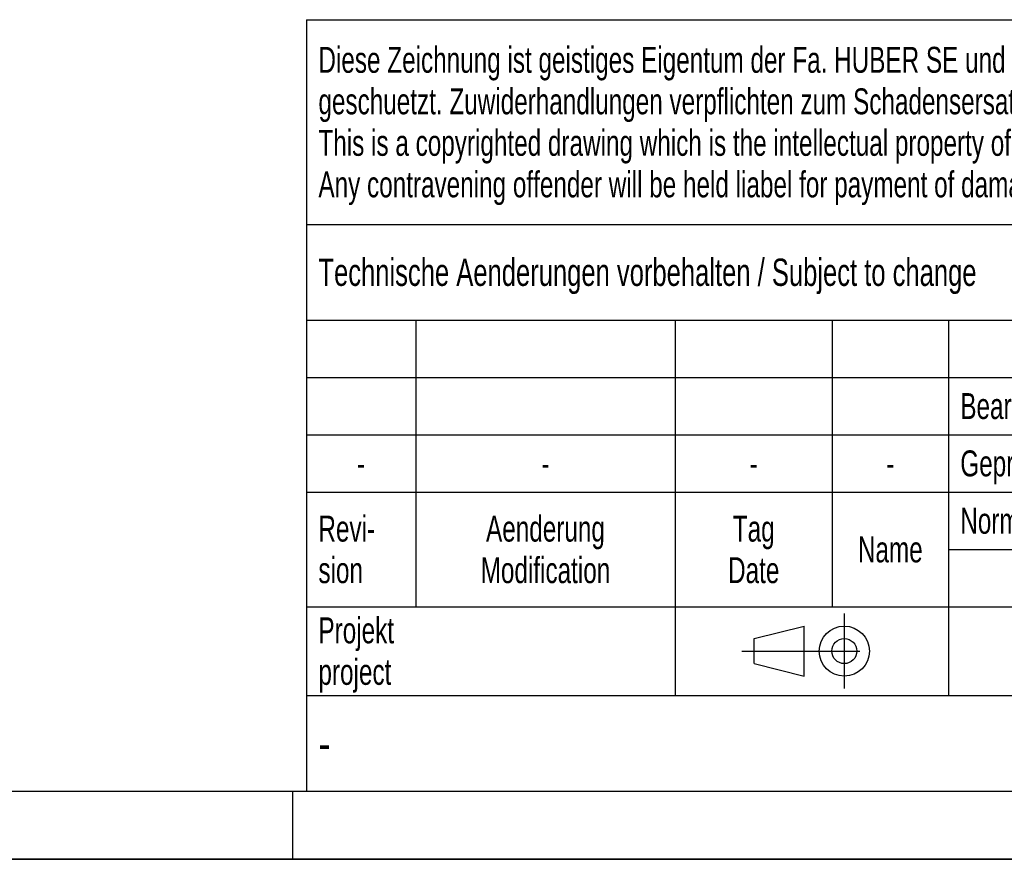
# Model space of a CAD drawing. Header units: millimetres. Extents: x 0 to 4200, y 0 to 2970.
# Tile 7 of 17: x 2100 to 2821, y 0 to 615. Entities that reach past the tile are written whole.
import ezdxf

# ---------------------------------------------------------------- set-up
doc = ezdxf.new("R2010")
doc.units = ezdxf.units.MM
doc.header["$LTSCALE"] = 231
doc.linetypes.add('CENTER', pattern=[0.6, 0.375, -0.075, 0.075, -0.075])
doc.layers.get('0').update_dxf_attribs({"linetype": 'CONTINUOUS'})
doc.styles.get("Standard").update_dxf_attribs({"font": 'txt', "width": 0.7})
doc.styles.add('TEXTSTYLE_4', font='txt', dxfattribs={"width": 0.8})
doc.styles.add('TEXTSTYLE_5', font='txt')

# ---------------------------------------------------------------- blocks, each defined once
blk = doc.blocks.new('PROJEKTIONSMETHODE_1_BL3', base_point=(2680, 152.5))
at = {"color": 2, "linetype": 'CENTER'}
for p, q in [((2703.83, 180), (2703.83, 125)), ((2628.67, 152.5), (2731.33, 152.5))]:
    blk.add_line(p, q, dxfattribs=at)
at = {"color": 2, "linetype": 'Continuous'}
for p, q in [((2637.83, 161.67), (2674.5, 170.83)), ((2674.5, 134.17), (2674.5, 170.83)), ((2637.83, 143.33), (2637.83, 161.67)), ((2637.83, 143.33), (2674.5, 134.17))]:
    blk.add_line(p, q, dxfattribs=at)
for radius in [18.33, 9.17]:
    blk.add_circle((2703.83, 152.5), radius, dxfattribs=at)
blk = doc.blocks.new('*T15')
at = {"color": 3, "linetype": 'Continuous'}
for p, q in [((0, 0), (1840, 0)), ((0, 0), (0, -565)), ((1200, 0), (1200, -220)), ((1840, 0), (1840, -565)), ((0, -150), (1200, -150)), ((900, -150), (900, -565)), ((0, -220), (1840, -220)), ((80, -220), (80, -430)), ((270, -220), (270, -495)), ((385, -220), (385, -430)), ((470, -220), (470, -495)), ((627, -220), (627, -430)), ((784, -220), (784, -430)), ((0, -262), (900, -262)), ((900, -290), (1840, -290)), ((0, -304), (900, -304)), ((0, -346), (900, -346)), ((900, -360), (1840, -360)), ((470, -388), (900, -388)), ((0, -430), (1840, -430)), ((1200, -430), (1200, -565)), ((1710, -430), (1710, -565)), ((0, -495), (1840, -495)), ((0, -565), (1840, -565))]:
    blk.add_line(p, q, dxfattribs=at)
at = {"color": 2, "linetype": 'Continuous', "line_spacing_factor": 0.96}
for s, insert, char_height, width, attachment_point in [('Diese Zeichnung ist geistiges Eigentum der Fa. HUBER SE und damit urheberrechtlich \\Pgeschuetzt. Zuwiderhandlungen verpflichten zum Schadensersatz.\\PThis is a copyrighted drawing which is the intellectual property of HUBER SE.\\PAny contravening offender will be held liabel for payment of damages.', (8.75, -19.9), 19, 2214.8571, 1), ('Technische Aenderungen vorbehalten / Subject to change', (8.75, -175), 20, 1524.7619, 1), ('ISO 2768-mK', (1050, -175.5), 19, 332.9524, 2), ('Datum/Date', (635.75, -231.5), 19, 292.2381, 1), ('Name', (842, -231.5), 19, 126.6667, 2), ('Schachtabdeckung', (1370, -240), 30, 680, 2), ('Bear./Rev.', (478.75, -273.5), 19, 272.3333, 1), ('19.12.2024', (705.5, -273.5), 19, 273.2381, 2), ('wep', (842, -273.5), 19, 99.5238, 2), ('manhole cover', (1370, -310), 30, 564.2857, 2), ('Gepr./Appr.', (478.75, -315.5), 19, 299.4762, 1), ('||', (842, -315.5), 19, 50.6667, 2), ('-', (40, -315.5), 19, 34.381, 2), ('-', (175, -315.5), 19, 34.381, 2), ('-', (327.5, -315.5), 19, 34.381, 2), ('-', (427.5, -315.5), 19, 34.381, 2), ('Norm. ', (478.75, -357.5), 19, 175.5238, 1), ('Revi-\\Psion', (8.75, -363.3), 19, 138.4286, 1), ('Aenderung\\PModification', (175, -363.3), 19, 303.0952, 2), ('Tag\\PDate', (327.5, -363.3), 19, 117.619, 2), ('Name', (427.5, -378.5), 19, 126.6667, 2), ('SD1.1 ID  600x 600 DL', (1370, -380), 30, 962.8571, 2), ('Projekt\\Pproject', (8.75, -437.8), 19, 183.6667, 1), ('Massstab\\Pscale', (908.75, -437.8), 19, 224.381, 1), ('Nummer\\Pnumber', (1208.75, -437.8), 19, 186.381, 1), ('Blatt\\Psheet', (1775, -437.8), 19, 137.5238, 2), ('Simple Model', (685, -453), 19, 328.4286, 2), ('1/1', (1775, -520.5), 19, 79.619, 2), ('1:10', (908.75, -520.5), 19, 94.0952, 1)]:
    blk.add_mtext(s, dxfattribs=dict(at, insert=insert, char_height=char_height, width=width, attachment_point=attachment_point))
for s, insert, char_height, width, attachment_point, style in [('52335827', (1701.25, -510), 40, 586.6667, 3, 'TEXTSTYLE_5'), ('-', (8.75, -517.5), 25, 18.3333, 1, 'TEXTSTYLE_4')]:
    blk.add_mtext(s, dxfattribs=dict(at, insert=insert, char_height=char_height, width=width, attachment_point=attachment_point, style=style))

msp = doc.modelspace()

# ---------------------------------------------------------------- linework, layer by layer
at = {"color": 5, "linetype": 'Continuous'}
msp.add_line((50, 50), (4150, 50), dxfattribs=at)
at = {"color": 3, "linetype": 'Continuous'}
for p, q in [((2300, 0), (2300, 50)), ((4200, 0), (0, 0))]:
    msp.add_line(p, q, dxfattribs=at)
at = {"color": 7, "linetype": 'Continuous'}
msp.add_line((0, 0), (4200, 0), dxfattribs=at)

# ---------------------------------------------------------------- block references
msp.add_blockref('*T15', (2310, 615))
at = {"color": 2, "linetype": 'Continuous'}
msp.add_blockref('PROJEKTIONSMETHODE_1_BL3', (2680, 152.5), dxfattribs=at)

doc.saveas('drawing.dxf')
